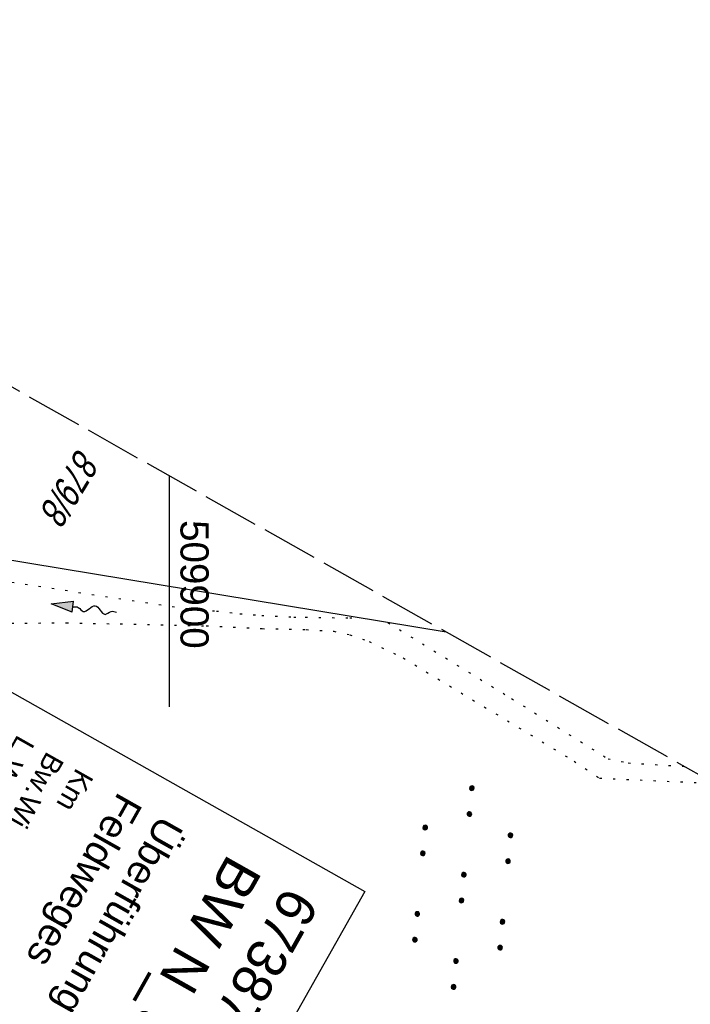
# Model space of a CAD drawing. Extents: x 509054 to 510069, y 459212 to 460305.
# Tile 65 of 66: x 509887 to 509946, y 460037 to 460124. Entities that reach past the tile are written whole.
import ezdxf

# ---------------------------------------------------------------- set-up
doc = ezdxf.new("R2010")
doc.units = 0
doc.header["$LTSCALE"] = 10
doc.header["$MEASUREMENT"] = 0
for name, pattern in [('AUSGEZOGEN', [0]), ('LT00', [0]), ('LT14', [0.6, 0.5, -0.1]), ('PUNKTX2_STR', [0.6, 0.1, -0.5])]:
    doc.linetypes.add(name, pattern=pattern)
doc.layers.get('0').update_dxf_attribs({"linetype": 'LT00'})
for name, color, linetype in [('--FLIEßRICHTPFEIL', 180, 'Continuous'), ('--WASSER_GRENZE', 180, 'PUNKTX2_STR'), ('BW_TEXT_A', 20, 'AUSGEZOGEN'), ('DFK_FLUR_NR', 250, 'LT00'), ('DFK_KATASTER', 250, 'LT00'), ('DFK_NUTZUNG', 250, 'LT00'), ('V110_RASTER', 250, 'LT00')]:
    doc.layers.add(name, color=color, linetype=linetype)
doc.layers.add('-BLATT_110-RAND', color=7, linetype='LT14', plot=False)
doc.styles.add('Beschrift', font='ARIAL.TTF')
doc.styles.get("Standard").update_dxf_attribs({"font": 'ARIAL.TTF'})

# ---------------------------------------------------------------- blocks, each defined once
blk = doc.blocks.new('FLIEßRICHTPFEIL')
at = {"layer": '--FLIEßRICHTPFEIL'}
blk.add_hatch(color=256, dxfattribs=at).paths.add_polyline_path([(-1.95, 0.4875), (-1.95, -0.4875), (0, 0)])
for p, q in [((-1.95, 0.4875), (-1.95, -0.4875)), ((-1.95, 0.4875), (0, 0)), ((0, 0), (-1.95, -0.4875))]:
    blk.add_line(p, q, dxfattribs=at)
at = {"layer": '--FLIEßRICHTPFEIL', "start_tangent": (-1, 0), "end_tangent": (-1, 0)}
blk.add_spline([(-1.95, 0), (-2.4375, 0), (-2.925, 0.325), (-3.4125, 0), (-3.9, -0.325), (-4.3875, 0), (-4.875, 0.325), (-5.3625, 0), (-5.85, 0)], degree=3, dxfattribs=at)
blk = doc.blocks.new('SYMB7110')
at = {"color": 0, "linetype": 'ByBlock'}
for p, q in [((-0.515, 0.392919), (-0.515, 0.367081)), ((-0.51, 0.362895), (-0.51, 0.397105)), ((-0.505, 0.399164), (-0.505, 0.360836)), ((-0.5, 0.360204), (-0.5, 0.399796)), ((-0.495, 0.399164), (-0.495, 0.360836)), ((-0.49, 0.362895), (-0.49, 0.397105)), ((-0.485, 0.392919), (-0.485, 0.367081)), ((-0.48, 0.379874), (-0.48, 0.380145)), ((-0.285, 0.392919), (-0.285, 0.367081)), ((-0.28, 0.362895), (-0.28, 0.397105)), ((-0.275, 0.399164), (-0.275, 0.360836)), ((-0.27, 0.360204), (-0.27, 0.399796)), ((-0.265, 0.399164), (-0.265, 0.360836)), ((-0.26, 0.362895), (-0.26, 0.397105)), ((-0.255, 0.392919), (-0.255, 0.367081)), ((-0.25, 0.379874), (-0.25, 0.380146)), ((0.255, 0.392919), (0.255, 0.367081)), ((0.26, 0.362895), (0.26, 0.397105)), ((0.265, 0.399164), (0.265, 0.360836)), ((0.27, 0.360204), (0.27, 0.399796)), ((0.275, 0.399164), (0.275, 0.360836)), ((0.28, 0.362895), (0.28, 0.397105)), ((0.285, 0.392919), (0.285, 0.367081)), ((0.29, 0.379874), (0.29, 0.380145)), ((0.485, 0.392919), (0.485, 0.367081)), ((0.49, 0.362895), (0.49, 0.397105)), ((0.495, 0.399164), (0.495, 0.360836)), ((0.5, 0.360204), (0.5, 0.399796)), ((0.505, 0.399164), (0.505, 0.360836)), ((0.51, 0.362895), (0.51, 0.397105)), ((0.515, 0.392919), (0.515, 0.367081)), ((0.52, 0.379874), (0.52, 0.380146)), ((-0.9, 0.012919), (-0.9, -0.012919)), ((-0.895, -0.017106), (-0.895, 0.017105)), ((-0.89, 0.019164), (-0.89, -0.019164)), ((-0.885, -0.019797), (-0.885, 0.019796)), ((-0.88, 0.019164), (-0.88, -0.019164)), ((-0.875, -0.017106), (-0.875, 0.017105)), ((-0.87, 0.012919), (-0.87, -0.012919)), ((-0.865, -0.000126), (-0.865, 0.000145)), ((-0.67, 0.012919), (-0.67, -0.012919)), ((-0.665, -0.017106), (-0.665, 0.017105)), ((-0.66, 0.019164), (-0.66, -0.019164)), ((-0.655, -0.019797), (-0.655, 0.019796)), ((-0.65, 0.019164), (-0.65, -0.019164)), ((-0.645, -0.017106), (-0.645, 0.017105)), ((-0.64, 0.012919), (-0.64, -0.012919)), ((-0.635, -0.000126), (-0.635, 0.000145)), ((-0.13, 0.012919), (-0.13, -0.012919)), ((-0.125, -0.017105), (-0.125, 0.017105)), ((-0.12, 0.019164), (-0.12, -0.019164)), ((-0.115, -0.019796), (-0.115, 0.019796)), ((-0.11, 0.019164), (-0.11, -0.019164)), ((-0.105, -0.017105), (-0.105, 0.017105)), ((-0.1, 0.012919), (-0.1, -0.012919)), ((-0.095, -0.000126), (-0.095, 0.000146)), ((0.1, 0.012919), (0.1, -0.012919)), ((0.105, -0.017105), (0.105, 0.017105)), ((0.11, 0.019164), (0.11, -0.019164)), ((0.115, -0.019796), (0.115, 0.019796)), ((0.12, 0.019164), (0.12, -0.019164)), ((0.125, -0.017105), (0.125, 0.017105)), ((0.13, 0.012919), (0.13, -0.012919)), ((0.135, -0.000126), (0.135, 0.000146)), ((0.64, 0.012919), (0.64, -0.012919)), ((0.645, -0.017105), (0.645, 0.017105)), ((0.65, 0.019164), (0.65, -0.019164)), ((0.655, -0.019796), (0.655, 0.019796)), ((0.66, 0.019164), (0.66, -0.019164)), ((0.665, -0.017105), (0.665, 0.017105)), ((0.67, 0.012919), (0.67, -0.012919)), ((0.675, -0.000126), (0.675, 0.000146)), ((0.87, 0.012919), (0.87, -0.012919)), ((0.875, -0.017105), (0.875, 0.017105)), ((0.88, 0.019164), (0.88, -0.019164)), ((0.885, -0.019796), (0.885, 0.019796)), ((0.89, 0.019164), (0.89, -0.019164)), ((0.895, -0.017105), (0.895, 0.017105)), ((0.9, 0.012919), (0.9, -0.012919)), ((0.905, -0.000126), (0.905, 0.000146)), ((-0.515, -0.367081), (-0.515, -0.392919)), ((-0.51, -0.397105), (-0.51, -0.362895)), ((-0.505, -0.360836), (-0.505, -0.399164)), ((-0.5, -0.399796), (-0.5, -0.360204)), ((-0.495, -0.360836), (-0.495, -0.399164)), ((-0.49, -0.397106), (-0.49, -0.362895)), ((-0.485, -0.367081), (-0.485, -0.392919)), ((-0.48, -0.380126), (-0.48, -0.379855)), ((-0.285, -0.367081), (-0.285, -0.392919)), ((-0.28, -0.397105), (-0.28, -0.362895)), ((-0.275, -0.360836), (-0.275, -0.399164)), ((-0.27, -0.399796), (-0.27, -0.360204)), ((-0.265, -0.360836), (-0.265, -0.399164)), ((-0.26, -0.397105), (-0.26, -0.362895)), ((-0.255, -0.367081), (-0.255, -0.392919)), ((-0.25, -0.380126), (-0.25, -0.379855)), ((0.255, -0.367081), (0.255, -0.392919)), ((0.26, -0.397105), (0.26, -0.362895)), ((0.265, -0.360836), (0.265, -0.399164)), ((0.27, -0.399796), (0.27, -0.360204)), ((0.275, -0.360836), (0.275, -0.399164)), ((0.28, -0.397105), (0.28, -0.362895)), ((0.285, -0.367081), (0.285, -0.392919)), ((0.29, -0.380126), (0.29, -0.379855)), ((0.485, -0.367081), (0.485, -0.392919)), ((0.49, -0.397105), (0.49, -0.362895)), ((0.495, -0.360836), (0.495, -0.399164)), ((0.5, -0.399796), (0.5, -0.360204)), ((0.505, -0.360836), (0.505, -0.399164)), ((0.51, -0.397105), (0.51, -0.362895)), ((0.515, -0.367081), (0.515, -0.392919)), ((0.52, -0.380126), (0.52, -0.379855))]:
    blk.add_line(p, q, dxfattribs=at)
for points in [[(-0.48, 0.38), (-0.481981, 0.388678), (-0.48753, 0.395637), (-0.49555, 0.399499), (-0.50445, 0.399499), (-0.51247, 0.395637), (-0.518019, 0.388678), (-0.52, 0.38), (-0.518019, 0.371322), (-0.51247, 0.364363), (-0.50445, 0.360501), (-0.49555, 0.360501), (-0.48753, 0.364363), (-0.481981, 0.371322), (-0.48, 0.38)], [(-0.25, 0.38), (-0.251981, 0.388678), (-0.25753, 0.395637), (-0.26555, 0.399499), (-0.27445, 0.399499), (-0.28247, 0.395637), (-0.288019, 0.388678), (-0.29, 0.38), (-0.288019, 0.371322), (-0.28247, 0.364363), (-0.27445, 0.360501), (-0.26555, 0.360501), (-0.25753, 0.364363), (-0.251981, 0.371322), (-0.25, 0.38)], [(0.29, 0.38), (0.288019, 0.388678), (0.28247, 0.395637), (0.27445, 0.399499), (0.26555, 0.399499), (0.25753, 0.395637), (0.251981, 0.388678), (0.25, 0.38), (0.251981, 0.371322), (0.25753, 0.364363), (0.26555, 0.360501), (0.27445, 0.360501), (0.28247, 0.364363), (0.288019, 0.371322), (0.29, 0.38)], [(0.52, 0.38), (0.518019, 0.388678), (0.51247, 0.395637), (0.50445, 0.399499), (0.495549, 0.399499), (0.48753, 0.395637), (0.481981, 0.388678), (0.48, 0.38), (0.481981, 0.371322), (0.48753, 0.364363), (0.495549, 0.360501), (0.50445, 0.360501), (0.51247, 0.364363), (0.518019, 0.371322), (0.52, 0.38)], [(-0.865, 0), (-0.866981, 0.008678), (-0.87253, 0.015637), (-0.88055, 0.019498), (-0.88945, 0.019498), (-0.89747, 0.015637), (-0.903019, 0.008678), (-0.905, 0)], [(-0.905, 0), (-0.903019, -0.008678), (-0.89747, -0.015637), (-0.88945, -0.019499), (-0.88055, -0.019499), (-0.87253, -0.015637), (-0.866981, -0.008678), (-0.865, 0)], [(-0.635, 0), (-0.636981, 0.008678), (-0.64253, 0.015637), (-0.65055, 0.019498), (-0.65945, 0.019498), (-0.66747, 0.015637), (-0.673019, 0.008678), (-0.675, 0)], [(-0.675, 0), (-0.673019, -0.008678), (-0.66747, -0.015637), (-0.65945, -0.019499), (-0.65055, -0.019499), (-0.64253, -0.015637), (-0.636981, -0.008678), (-0.635, 0)], [(-0.095, 0), (-0.096981, 0.008678), (-0.10253, 0.015637), (-0.11055, 0.019499), (-0.11945, 0.019499), (-0.12747, 0.015637), (-0.133019, 0.008678), (-0.135, 0)], [(-0.135, 0), (-0.133019, -0.008678), (-0.12747, -0.015637), (-0.11945, -0.019499), (-0.11055, -0.019499), (-0.10253, -0.015637), (-0.096981, -0.008678), (-0.095, 0)], [(0.135, 0), (0.133019, 0.008678), (0.12747, 0.015637), (0.11945, 0.019499), (0.11055, 0.019499), (0.10253, 0.015637), (0.096981, 0.008678), (0.095, 0)], [(0.095, 0), (0.096981, -0.008678), (0.10253, -0.015637), (0.11055, -0.019499), (0.11945, -0.019499), (0.12747, -0.015637), (0.133019, -0.008678), (0.135, 0)], [(0.675, 0), (0.673019, 0.008678), (0.66747, 0.015637), (0.65945, 0.019499), (0.65055, 0.019499), (0.64253, 0.015637), (0.636981, 0.008678), (0.635, 0)], [(0.635, 0), (0.636981, -0.008678), (0.64253, -0.015637), (0.65055, -0.019499), (0.65945, -0.019499), (0.66747, -0.015637), (0.673019, -0.008678), (0.675, 0)], [(0.905, 0), (0.903019, 0.008678), (0.89747, 0.015637), (0.88945, 0.019499), (0.88055, 0.019499), (0.87253, 0.015637), (0.866981, 0.008678), (0.865, 0)], [(0.865, 0), (0.866981, -0.008678), (0.87253, -0.015637), (0.88055, -0.019499), (0.88945, -0.019499), (0.89747, -0.015637), (0.903019, -0.008678), (0.905, 0)], [(-0.48, -0.38), (-0.481981, -0.371322), (-0.48753, -0.364363), (-0.49555, -0.360501), (-0.50445, -0.360501), (-0.51247, -0.364363), (-0.518019, -0.371322), (-0.52, -0.38), (-0.518019, -0.388678), (-0.51247, -0.395637), (-0.50445, -0.399499), (-0.49555, -0.399499), (-0.48753, -0.395637), (-0.481981, -0.388678), (-0.48, -0.38)], [(-0.25, -0.38), (-0.251981, -0.371322), (-0.25753, -0.364363), (-0.26555, -0.360501), (-0.27445, -0.360501), (-0.28247, -0.364363), (-0.288019, -0.371322), (-0.29, -0.38), (-0.288019, -0.388678), (-0.28247, -0.395637), (-0.27445, -0.399499), (-0.26555, -0.399499), (-0.25753, -0.395637), (-0.251981, -0.388678), (-0.25, -0.38)], [(0.29, -0.38), (0.288019, -0.371322), (0.28247, -0.364363), (0.27445, -0.360501), (0.26555, -0.360501), (0.25753, -0.364363), (0.251981, -0.371322), (0.25, -0.38), (0.251981, -0.388678), (0.25753, -0.395637), (0.26555, -0.399499), (0.27445, -0.399499), (0.28247, -0.395637), (0.288019, -0.388678), (0.29, -0.38)], [(0.52, -0.38), (0.518019, -0.371322), (0.51247, -0.364363), (0.50445, -0.360501), (0.495549, -0.360501), (0.48753, -0.364363), (0.481981, -0.371322), (0.48, -0.38), (0.481981, -0.388678), (0.48753, -0.395637), (0.495549, -0.399499), (0.50445, -0.399499), (0.51247, -0.395637), (0.518019, -0.388678), (0.52, -0.38)]]:
    blk.add_lwpolyline(points, dxfattribs=at)

msp = doc.modelspace()

# ---------------------------------------------------------------- linework, layer by layer
at = {"layer": '--WASSER_GRENZE', "ltscale": 0.2}
for p, q in [((509880.09, 460075.484), (509901.44, 460072.27)), ((509901.44, 460072.27), (509904.19, 460072.04)), ((509904.19, 460072.04), (509906.27, 460071.8)), ((509906.27, 460071.8), (509908.21, 460071.649)), ((509884.792, 460070.943), (509890.86, 460070.999)), ((509890.86, 460070.999), (509903.29, 460070.729)), ((509908.21, 460071.649), (509911.05, 460071.5)), ((509911.05, 460071.5), (509912.07, 460071.49)), ((509912.07, 460071.49), (509916.02, 460071.43)), ((509916.02, 460071.43), (509916.61, 460071.45)), ((509919.41, 460071.02), (509930.4, 460064.27)), ((509903.29, 460070.729), (509908.26, 460070.479)), ((509908.26, 460070.479), (509912.17, 460070.389)), ((509912.17, 460070.389), (509914.61, 460070.24)), ((509914.61, 460070.24), (509916.02, 460069.94)), ((509916.02, 460069.94), (509917.75, 460069.329)), ((509917.75, 460069.329), (509920.77, 460067.88)), ((509920.77, 460067.88), (509935.94, 460058.73)), ((509930.4, 460064.27), (509938.96, 460058.93)), ((509935.94, 460058.73), (509938.2, 460057.22)), ((509938.96, 460058.93), (509940.74, 460058.57)), ((509940.74, 460058.57), (509945.714, 460058.262)), ((509938.2, 460057.22), (509946.81, 460056.82))]:
    msp.add_line(p, q, dxfattribs=at)
at = {"layer": '-BLATT_110-RAND'}
msp.add_lwpolyline([(509508.658, 460304.606), (509054.467, 459498.793), (509563.218, 459212.038), (510017.409, 460017.852), (509508.658, 460304.606)], dxfattribs=at)
at = {"layer": 'DFK_KATASTER'}
msp.add_line((509924.577, 460070.176), (509881.62, 460077.228), dxfattribs=at)
at = {"layer": 'V110_RASTER'}
msp.add_line((509900, 460084.028), (509900, 460063.556), dxfattribs=at)

# ---------------------------------------------------------------- block references
at = {"layer": '--FLIEßRICHTPFEIL', "rotation": 172.975325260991}
msp.add_blockref('FLIEßRICHTPFEIL', (509889.511, 460072.665), dxfattribs=at)
at = {"layer": 'DFK_NUTZUNG', "xscale": 10.00000000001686, "yscale": 10, "zscale": 10, "rotation": 264.7377100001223}
msp.add_blockref('SYMB7110', (509926.052, 460047.514), dxfattribs=at)

# ---------------------------------------------------------------- texts
at = {"layer": 'DFK_FLUR_NR', "oblique": 13.754, "width": 0.75}
msp.add_text('879/8', height=2.5, rotation=238.7304, dxfattribs=at).set_placement((509891.918, 460086.613))

# ---------------------------------------------------------------- next in the draw order: texts
at = {"layer": 'BW_TEXT_A', "insert": (509913.39, 460046.021), "char_height": 2, "attachment_point": 1, "rotation": 240.5925, "style": 'Beschrift', "bg_fill": 3, "box_fill_scale": 1.5, "bg_fill_color": 256, "bg_fill_transparency": 0}
msp.add_mtext('{\\Funir_o|c0;\\H1.75x;6738752\\fArial|b0|i0|c238|p34;\\H0.5714x;\\P\\H1.75x;BW N_93_B1\\fArial|b0|i0|c0|p34;65b\\fArial|b0|i0|c238|p34;\\W0.8;\\P\\H0.3714x;\\W1;\\P\\H1.924x;Überführung \\fArial|b0|i0|c0|p34;eines\\PFeldweges\\fArial|b0|i0|c238|p34;\\P\\H0.1999x;\\P\\pt8,16,20;\\H3.602x;K\\fArial|b0|i0|c0|p34;m^I^I\\fArial|b0|i0|c238|p34;1\\fArial|b0|i0|c0|p34;65.749\\fArial|b0|i0|c238|p34;\\PBw.Wi\\fArial|b0|i0|c0|p34;.^I^I100.00\\fArial|b0|i0|c238|p34; gon\\P\\pt16,20;\\fArial|b0|i0|c0|p34;L.W. li. ^I21.49 \\fArial|b0|i0|c238|p34;m\\fArial|b0|i0|c0|p34;\\PL.W. re. ^I21.48 m\\fArial|b0|i0|c238|p34;\\PBr. zw. d. Gel\\fArial|b0|i0|c0|p34;^I7.47\\fArial|b0|i0|c238|p34; m\\P\\pt8,20;\\fArial|b0|i0|c0|p34;L.H. li. ^I4.90\\fArial|b0|i0|c238|p34; m\\fArial|b0|i0|c0|p34;\\P\\ptz;L.H. re. ^I4.91 m}', dxfattribs=at)

# ---------------------------------------------------------------- next in the draw order: linework, layer by layer
at = {"layer": 'BW_TEXT_A'}
msp.add_lwpolyline([(509917.354, 460047.174), (509896.042, 460009.363), (509853.184, 460033.52), (509874.496, 460071.331)], close=True, dxfattribs=at)

# ---------------------------------------------------------------- next in the draw order: texts
at = {"layer": 'V110_RASTER', "width": 0.979}
msp.add_text(' 509900', height=2.5, rotation=-89.99964, dxfattribs=at).set_placement((509901, 460081.056))

doc.saveas('drawing.dxf')
